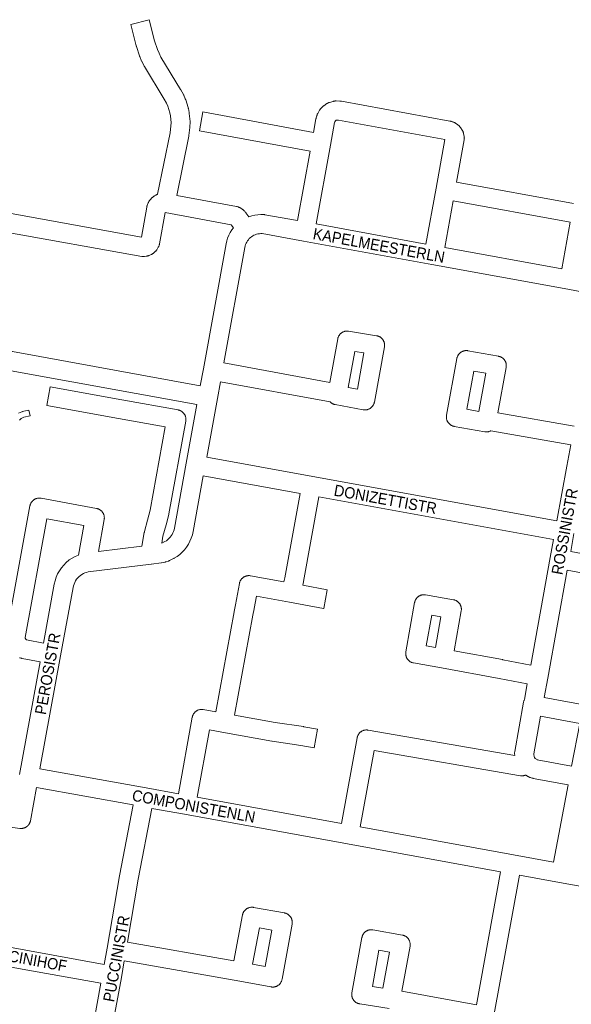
# Model space of a CAD drawing. Header units: metres. Extents: x 123819 to 142731, y 393440 to 405763.
# Tile 255 of 256: x 133225 to 133602, y 400092 to 400765. Entities that reach past the tile are written whole.
import ezdxf
from ezdxf.enums import TextEntityAlignment as Align

# ---------------------------------------------------------------- set-up
doc = ezdxf.new("R2010")
doc.units = ezdxf.units.M
doc.header["$MEASUREMENT"] = 0
for name, color, linetype, lineweight in [('gs-anno-wegen algemeen tekst', 7, 'Continuous', 0), ('gs-knt-paden', 7, 'Continuous', 0), ('gs-knt-wegen algemeen', 7, 'Continuous', 0)]:
    doc.layers.add(name, color=color, linetype=linetype, lineweight=lineweight)
doc.styles.add('Style-Arial', font='arial.ttf')

msp = doc.modelspace()

# ---------------------------------------------------------------- linework, layer by layer
at = {"layer": 'gs-knt-paden', "color": 7, "linetype": 'Continuous', "flags": 128}
msp.add_lwpolyline([(133224.15, 400495.66), (133226.4, 400496.66), (133226.49, 400496.7), (133226.57, 400496.73), (133226.66, 400496.76), (133226.75, 400496.78), (133231.32, 400497.9, -0.368216), (133231.34, 400497.89), (133232.28, 400494, -0.368219), (133232.28, 400493.99), (133227.88, 400492.92), (133226.12, 400492.13), (133224.89, 400490.92)], format="xyb", dxfattribs=at)
at = {"layer": 'gs-knt-wegen algemeen', "color": 7, "linetype": 'Continuous', "flags": 128}
for points in [[(133216.61, 400632.61), (133308.26, 400616.17), (133311.94, 400636.6), (133312, 400636.9), (133312.07, 400637.19), (133312.16, 400637.48), (133312.26, 400637.76), (133312.92, 400639.51), (133313.04, 400639.8), (133313.18, 400640.09), (133313.32, 400640.37), (133313.48, 400640.64), (133313.66, 400640.9), (133313.84, 400641.16), (133314.04, 400641.4), (133314.25, 400641.64), (133315.61, 400643.09), (133315.8, 400643.29), (133316, 400643.48), (133316.22, 400643.67), (133316.44, 400643.84), (133316.66, 400644), (133316.9, 400644.16), (133317.14, 400644.3), (133318, 400644.8), (133318.25, 400644.93), (133318.5, 400645.05), (133318.75, 400645.16), (133319.01, 400645.26), (133319.26, 400645.35), (133327.83, 400687.37), (133328.46, 400692.25), (133328.5, 400694.29), (133328.07, 400699.08), (133327.67, 400701.08), (133326.22, 400705.66), (133325.36, 400707.6), (133323.81, 400710.44), (133310.31, 400732.71), (133310.18, 400732.94), (133310.05, 400733.17), (133308.57, 400736.14), (133308.48, 400736.31), (133308.41, 400736.49), (133307.1, 400739.54), (133306.99, 400739.82), (133306.9, 400740.09), (133304.86, 400746.4), (133304.8, 400746.59), (133304.75, 400746.78), (133300.96, 400761.48, -0.35798), (133300.96, 400761.49), (133313.55, 400764.74, -0.35798), (133313.56, 400764.73), (133317.31, 400750.22), (133319.2, 400744.38), (133320.3, 400741.78), (133321.58, 400739.23), (133335.02, 400717.07), (133335.16, 400716.81), (133336.92, 400713.61), (133337.04, 400713.36), (133337.16, 400713.11), (133338.27, 400710.59), (133338.36, 400710.37), (133338.45, 400710.15), (133338.52, 400709.93), (133340.19, 400704.68), (133340.25, 400704.45), (133340.31, 400704.22), (133340.36, 400703.99), (133340.91, 400701.29), (133340.95, 400701.06), (133340.98, 400700.82), (133341.01, 400700.59), (133341.5, 400695.1), (133341.51, 400694.87), (133341.52, 400694.63), (133341.52, 400694.39), (133341.47, 400691.64), (133341.46, 400691.4), (133341.44, 400691.17), (133341.42, 400690.93), (133340.71, 400685.47), (133340.68, 400685.23), (133340.63, 400685), (133332.4, 400644.6), (133373.26, 400637.08), (133373.55, 400637.02), (133373.83, 400636.94), (133374.11, 400636.86), (133374.39, 400636.76), (133374.67, 400636.65), (133374.93, 400636.52), (133375.2, 400636.39), (133375.45, 400636.24), (133377.15, 400635.21), (133377.39, 400635.06), (133377.62, 400634.9), (133377.84, 400634.73), (133378.05, 400634.56), (133378.26, 400634.37), (133378.46, 400634.17), (133378.65, 400633.97), (133379.31, 400633.22), (133379.45, 400633.06), (133379.59, 400632.89)], [(133379.59, 400632.89), (133379.72, 400632.71), (133381.68, 400630), (133383.69, 400630.65), (133385.76, 400631.13), (133387.86, 400631.43), (133389.98, 400631.55), (133392.1, 400631.48), (133392.32, 400631.46), (133392.54, 400631.43), (133392.76, 400631.4), (133415.05, 400627.4), (133423.62, 400674.86), (133347.94, 400688.86, -0.37138), (133347.93, 400688.87), (133350.29, 400701.65, -0.371381), (133350.31, 400701.66), (133425.94, 400687.67), (133427.62, 400696.98), (133427.68, 400697.28), (133427.75, 400697.57), (133428.16, 400699.06), (133428.24, 400699.31), (133428.33, 400699.57), (133428.43, 400699.82), (133428.53, 400700.06), (133428.65, 400700.3), (133428.78, 400700.54), (133430.06, 400702.78), (133430.21, 400703.04), (133430.38, 400703.29), (133430.55, 400703.53), (133430.74, 400703.77), (133430.94, 400703.99), (133431.82, 400704.94), (133432.03, 400705.16), (133432.25, 400705.36), (133432.48, 400705.56), (133432.72, 400705.74), (133432.97, 400705.92), (133435.12, 400707.36), (133435.36, 400707.51), (133435.61, 400707.65), (133435.86, 400707.79), (133436.12, 400707.91), (133436.39, 400708.02), (133436.66, 400708.12), (133436.93, 400708.2), (133439.41, 400708.92), (133439.69, 400708.99), (133439.97, 400709.05), (133440.25, 400709.1), (133440.54, 400709.14), (133440.82, 400709.16), (133441.11, 400709.17), (133441.39, 400709.17), (133443.98, 400709.1), (133444.23, 400709.09), (133444.48, 400709.07), (133444.73, 400709.04), (133444.97, 400709), (133519.22, 400695.42), (133519.47, 400695.37), (133519.72, 400695.31), (133519.96, 400695.24), (133521.2, 400694.86), (133521.47, 400694.77), (133521.74, 400694.67), (133522, 400694.55), (133522.26, 400694.43), (133522.51, 400694.29), (133522.76, 400694.14), (133523, 400693.98), (133524.71, 400692.79), (133524.96, 400692.61), (133525.2, 400692.42), (133525.43, 400692.21), (133525.66, 400691.99), (133525.87, 400691.77), (133526.07, 400691.53), (133526.26, 400691.28), (133526.43, 400691.03), (133527.58, 400689.28), (133527.74, 400689.02), (133527.9, 400688.75), (133528.03, 400688.47), (133528.16, 400688.19), (133528.27, 400687.9), (133528.37, 400687.6), (133528.45, 400687.3), (133528.52, 400687), (133528.94, 400684.96), (133528.99, 400684.65), (133529.03, 400684.35), (133529.06, 400684.04), (133529.07, 400683.73), (133529.06, 400683.43), (133529.04, 400683.12), (133529.01, 400682.81), (133528.96, 400682.51), (133523.78, 400653.68), (133603.82, 400639.06)], [(133371.14, 400622.36), (133369.58, 400624.51), (133324.49, 400632.82), (133320.64, 400611.44), (133320.58, 400611.15), (133320.5, 400610.86), (133320.41, 400610.57), (133320.31, 400610.28), (133320.2, 400610.01), (133320.07, 400609.73), (133319.93, 400609.46), (133319.78, 400609.2), (133318.75, 400607.51), (133318.6, 400607.27), (133318.43, 400607.04), (133318.26, 400606.82), (133318.08, 400606.61), (133317.9, 400606.4), (133317.7, 400606.2), (133317.49, 400606.02), (133316.74, 400605.36), (133316.53, 400605.18), (133316.31, 400605.01), (133316.08, 400604.85), (133315.85, 400604.69), (133315.61, 400604.55), (133315.36, 400604.42), (133315.11, 400604.3), (133313.29, 400603.49), (133313.04, 400603.38), (133312.77, 400603.28), (133312.51, 400603.2), (133312.24, 400603.12), (133311.97, 400603.06), (133311.69, 400603.01), (133311.42, 400602.97), (133310.43, 400602.85), (133310.15, 400602.82), (133309.87, 400602.8), (133309.59, 400602.8), (133309.32, 400602.81), (133309.04, 400602.83), (133308.76, 400602.86), (133308.49, 400602.9), (133214.31, 400619.8, -0.37173)], [(133292.5, 400492.12), (133243.51, 400501.01, -0.371604), (133243.51, 400501.02), (133245.83, 400513.81, -0.371603), (133245.84, 400513.82), (133294.82, 400504.93)], [(133590.04, 400409.33), (133429.61, 400438.53), (133419.1, 400380.72), (133419.06, 400380.52), (133418.54, 400378.08), (133435.2, 400375.05, -0.371578), (133435.2, 400375.04), (133432.88, 400362.25, -0.371578), (133432.87, 400362.24), (133409.59, 400366.48), (133386.92, 400370.6), (133385.41, 400362.3), (133385.37, 400362.08), (133384.39, 400357.57), (133371.97, 400289.31)], [(133371.97, 400289.31), (133399.6, 400284.37), (133419.17, 400281.46), (133419.35, 400281.42), (133428.74, 400279.75, -0.371766), (133428.75, 400279.73)], [(133428.75, 400279.73), (133426.46, 400266.94, -0.371764), (133426.45, 400266.93), (133417.16, 400268.59), (133397.59, 400271.5), (133397.4, 400271.53), (133363.25, 400277.64), (133354.71, 400279.17), (133346.48, 400233.17), (133445.11, 400215.23)]]:
    msp.add_lwpolyline(points, format="xyb", dxfattribs=at)
for points in [[(133427.86, 400625.09), (133502.82, 400611.39), (133509.81, 400649.61), (133515.79, 400682.81), (133443.13, 400696.1), (133442.06, 400696.13), (133441.52, 400695.98), (133440.94, 400695.59), (133440.49, 400694.8), (133440.38, 400694.38), (133437.59, 400678.92), (133427.86, 400625.09)], [(133521.45, 400640.87), (133515.63, 400609.05), (133595.71, 400594.42), (133601.49, 400626.25), (133521.45, 400640.87)], [(133348.54, 400514.48), (133350.63, 400525.98), (133366.14, 400611.41), (133366.6, 400613.45), (133367.23, 400615.44), (133368.02, 400617.36), (133368.98, 400619.21), (133370.09, 400620.98), (133371.14, 400622.36)], [(133383.51, 400616.34), (133382.75, 400615.74), (133382.04, 400615.07), (133381.39, 400614.35), (133380.8, 400613.57), (133380.28, 400612.75), (133379.84, 400611.88), (133379.46, 400610.98), (133379.17, 400610.05), (133378.96, 400609.1), (133364.6, 400530.05), (133437, 400516.79), (133442.51, 400546.56), (133442.58, 400546.87), (133442.66, 400547.17), (133442.75, 400547.47), (133442.86, 400547.77), (133442.99, 400548.06), (133443.12, 400548.34), (133443.27, 400548.62), (133443.44, 400548.89), (133443.61, 400549.15), (133443.8, 400549.4), (133444, 400549.64), (133444.22, 400549.88), (133444.44, 400550.1), (133444.67, 400550.31), (133444.92, 400550.51), (133445.17, 400550.7), (133445.43, 400550.87), (133445.7, 400551.03), (133445.98, 400551.18), (133446.26, 400551.32), (133446.55, 400551.44), (133446.85, 400551.55), (133447.15, 400551.64), (133447.46, 400551.72), (133447.77, 400551.78), (133448.08, 400551.83), (133448.39, 400551.86), (133448.7, 400551.88), (133449.02, 400551.88), (133449.33, 400551.87), (133449.65, 400551.84), (133449.96, 400551.8), (133469.07, 400548.7), (133469.37, 400548.64), (133469.68, 400548.57), (133469.98, 400548.48), (133470.28, 400548.38), (133470.57, 400548.26), (133470.85, 400548.13), (133471.13, 400547.99), (133471.4, 400547.83), (133471.67, 400547.66), (133471.92, 400547.48), (133472.17, 400547.29), (133472.41, 400547.08), (133472.63, 400546.86), (133472.85, 400546.64), (133473.05, 400546.4), (133473.25, 400546.15), (133473.43, 400545.9), (133473.6, 400545.63), (133473.75, 400545.36), (133473.89, 400545.08), (133474.02, 400544.79), (133474.14, 400544.5), (133474.24, 400544.2), (133474.32, 400543.9), (133474.39, 400543.6), (133474.45, 400543.29), (133474.49, 400542.98), (133474.52, 400542.67), (133474.53, 400542.35), (133474.53, 400542.04), (133474.51, 400541.73), (133474.47, 400541.41), (133474.43, 400541.1), (133467.55, 400503.33), (133467.48, 400503.01), (133467.4, 400502.71), (133467.31, 400502.4), (133467.19, 400502.1), (133467.07, 400501.81), (133466.93, 400501.52), (133466.78, 400501.24), (133466.61, 400500.97), (133466.43, 400500.7), (133466.24, 400500.45), (133466.03, 400500.2), (133465.82, 400499.97), (133465.59, 400499.74), (133465.35, 400499.53), (133465.1, 400499.33), (133464.85, 400499.14), (133464.58, 400498.97), (133464.3, 400498.8), (133464.02, 400498.65), (133463.73, 400498.52), (133463.43, 400498.4), (133463.13, 400498.3), (133462.83, 400498.21), (133462.51, 400498.13), (133462.2, 400498.07), (133461.88, 400498.03), (133461.57, 400498), (133461.25, 400497.98), (133460.93, 400497.99), (133460.61, 400498.01), (133460.29, 400498.04), (133459.97, 400498.09), (133440.79, 400501.58), (133440.48, 400501.65), (133440.17, 400501.73), (133439.87, 400501.82), (133439.57, 400501.93), (133439.28, 400502.05), (133438.99, 400502.19), (133438.72, 400502.34), (133438.45, 400502.5), (133438.18, 400502.68), (133437.93, 400502.87), (133437.69, 400503.07), (133437.45, 400503.28), (133437.23, 400503.51), (133362.27, 400517.24), (133360.18, 400505.75), (133352.92, 400465.73)], [(133383.52, 400616.34), (133383.52, 400616.34), (133383.51, 400616.34)], [(133383.52, 400616.34), (133383.52, 400616.34), (133383.51, 400616.34)], [(133611.65, 400578.27), (133599.79, 400580.44), (133506.89, 400597.41), (133419.14, 400613.44), (133390.83, 400618.51), (133389.86, 400618.52), (133388.89, 400618.45), (133387.93, 400618.29), (133386.99, 400618.05), (133386.08, 400617.74), (133385.19, 400617.35), (133384.33, 400616.88), (133383.52, 400616.35), (133383.52, 400616.34)], [(133134.7, 400551.69), (133166.67, 400504.73), (133212.57, 400535.92), (133212.83, 400536.09), (133213.09, 400536.24), (133213.36, 400536.39), (133213.64, 400536.51), (133215.36, 400537.26), (133215.65, 400537.38), (133215.95, 400537.48), (133216.25, 400537.57), (133216.56, 400537.64), (133216.86, 400537.7), (133217.17, 400537.75), (133218.16, 400537.87), (133218.44, 400537.89), (133218.72, 400537.91), (133219, 400537.91), (133219.27, 400537.91), (133219.55, 400537.89), (133219.83, 400537.85), (133220.1, 400537.81), (133348.54, 400514.48)], [(133449.58, 400513.22), (133455.9, 400512.06), (133460.43, 400536.91), (133454.16, 400537.93), (133449.58, 400513.22)], [(133592.38, 400422.14), (133599.21, 400459.47), (133601.85, 400474), (133547.2, 400483.67), (133547.01, 400483.57), (133546.72, 400483.44), (133546.44, 400483.33), (133546.14, 400483.23), (133545.84, 400483.14), (133545.54, 400483.07), (133545.24, 400483.02), (133544.93, 400482.98), (133544.62, 400482.95), (133544.31, 400482.94), (133544, 400482.94), (133543.69, 400482.96), (133543.38, 400482.99), (133543.08, 400483.04), (133522.13, 400486.74), (133521.83, 400486.81), (133521.53, 400486.88), (133521.23, 400486.97), (133520.94, 400487.08), (133520.65, 400487.19), (133520.37, 400487.33), (133520.09, 400487.47), (133519.82, 400487.63), (133519.56, 400487.8), (133519.31, 400487.98), (133519.07, 400488.18), (133518.84, 400488.38), (133518.61, 400488.6), (133518.4, 400488.83), (133518.2, 400489.07), (133518.01, 400489.31), (133518.01, 400489.31), (133518.01, 400489.32), (133517.83, 400489.57), (133517.67, 400489.83), (133517.52, 400490.1), (133517.38, 400490.38), (133517.25, 400490.67), (133517.14, 400490.96), (133517.04, 400491.25), (133516.96, 400491.55), (133516.89, 400491.85), (133516.83, 400492.16), (133516.79, 400492.47), (133516.77, 400492.78), (133516.76, 400493.09), (133516.76, 400493.4), (133516.78, 400493.71), (133516.82, 400494.02), (133516.86, 400494.33), (133523.98, 400533.2), (133524.04, 400533.51), (133524.12, 400533.82), (133524.22, 400534.12), (133524.33, 400534.42), (133524.45, 400534.72), (133524.59, 400535), (133524.75, 400535.28), (133524.91, 400535.56), (133525.09, 400535.82), (133525.29, 400536.08), (133525.49, 400536.32), (133525.71, 400536.56), (133525.94, 400536.78), (133526.17, 400536.99), (133526.42, 400537.19), (133526.68, 400537.38), (133526.95, 400537.56), (133527.22, 400537.72), (133527.51, 400537.87), (133527.8, 400538), (133528.09, 400538.12), (133528.39, 400538.22), (133528.7, 400538.31), (133529.01, 400538.39), (133529.32, 400538.45), (133529.64, 400538.49), (133529.96, 400538.52), (133530.28, 400538.53), (133530.6, 400538.53), (133530.92, 400538.51), (133531.23, 400538.48), (133531.55, 400538.43), (133552.44, 400534.62), (133552.75, 400534.56), (133553.06, 400534.48), (133553.37, 400534.38), (133553.67, 400534.27), (133553.96, 400534.15), (133554.25, 400534.01), (133554.53, 400533.85), (133554.8, 400533.69), (133555.06, 400533.51), (133555.32, 400533.31), (133555.56, 400533.11), (133555.8, 400532.89), (133556.02, 400532.67), (133556.24, 400532.43), (133556.44, 400532.18), (133556.63, 400531.92), (133556.8, 400531.65), (133556.96, 400531.38), (133557.11, 400531.09), (133557.24, 400530.8), (133557.36, 400530.51), (133557.47, 400530.21), (133557.56, 400529.9), (133557.63, 400529.59), (133557.69, 400529.28), (133557.74, 400528.96), (133557.77, 400528.64), (133557.78, 400528.32), (133557.78, 400528), (133557.76, 400527.68), (133557.73, 400527.37), (133557.68, 400527.05), (133552.02, 400496.03), (133604.18, 400486.81)], [(133346.21, 400501.67), (133219.26, 400524.73)], [(133543.7, 400522.98), (133535.61, 400524.45), (133530.85, 400498.42), (133538.96, 400496.99), (133543.7, 400522.98)], [(133294.82, 400504.93), (133294.82, 400504.93), (133294.83, 400504.93)], [(133294.82, 400504.93), (133294.82, 400504.93), (133294.83, 400504.93)], [(133294.83, 400504.93), (133333.33, 400497.95), (133333.63, 400497.89), (133333.93, 400497.81), (133334.23, 400497.72), (133334.52, 400497.61), (133334.81, 400497.49), (133335.09, 400497.36), (133335.36, 400497.22), (133335.63, 400497.06), (133335.88, 400496.89), (133336.13, 400496.7), (133336.38, 400496.51), (133336.61, 400496.3), (133336.83, 400496.09), (133337.04, 400495.86), (133337.24, 400495.62), (133337.43, 400495.38), (133337.6, 400495.12), (133337.77, 400494.86), (133337.92, 400494.59), (133338.06, 400494.31), (133338.18, 400494.03), (133338.29, 400493.74), (133338.39, 400493.44), (133338.48, 400493.14), (133338.54, 400492.84), (133338.6, 400492.54), (133338.64, 400492.23), (133338.66, 400491.92), (133338.67, 400491.61), (133338.67, 400491.3), (133338.65, 400490.99), (133338.62, 400490.68), (133338.57, 400490.38), (133326.99, 400426.93), (133326.95, 400426.72), (133326.9, 400426.51), (133325.13, 400419.46), (133325.1, 400419.33), (133322.98, 400411.61), (133322.17, 400406.88), (133322.28, 400406.91), (133324.37, 400407.93), (133325.34, 400408.57), (133326.25, 400409.28), (133327.09, 400410.08), (133327.87, 400410.93), (133328.57, 400411.86), (133329.2, 400412.83), (133329.73, 400413.86), (133330.18, 400414.93), (133330.54, 400416.03), (133330.8, 400417.16), (133338.95, 400461.66), (133346.21, 400501.67)], [(133215.96, 400344.66), (133232.02, 400432.38), (133232.08, 400432.68), (133232.16, 400432.98), (133232.25, 400433.28), (133232.36, 400433.57), (133232.48, 400433.86), (133232.61, 400434.14), (133232.76, 400434.41), (133232.91, 400434.68), (133233.09, 400434.93), (133233.27, 400435.18), (133233.46, 400435.43), (133233.67, 400435.66), (133233.89, 400435.88), (133234.12, 400436.09), (133234.35, 400436.29), (133234.6, 400436.48), (133234.86, 400436.65), (133235.12, 400436.82), (133235.39, 400436.97), (133235.67, 400437.1), (133235.95, 400437.23), (133236.24, 400437.34), (133236.54, 400437.44), (133236.83, 400437.52), (133237.14, 400437.59), (133237.44, 400437.64), (133237.75, 400437.68), (133238.06, 400437.71), (133238.37, 400437.72), (133238.68, 400437.71), (133238.99, 400437.69), (133239.3, 400437.66), (133239.6, 400437.61), (133277.58, 400430.61), (133277.89, 400430.54), (133278.2, 400430.46), (133278.5, 400430.36), (133278.8, 400430.25), (133279.09, 400430.13), (133279.38, 400429.99), (133279.66, 400429.83), (133279.93, 400429.67), (133280.2, 400429.49), (133280.45, 400429.29), (133280.7, 400429.09), (133280.93, 400428.87), (133281.15, 400428.65), (133281.37, 400428.41), (133281.57, 400428.16), (133281.75, 400427.9), (133281.93, 400427.63), (133282.09, 400427.36), (133282.24, 400427.07), (133282.37, 400426.78), (133282.49, 400426.49), (133282.6, 400426.19), (133282.69, 400425.88), (133282.76, 400425.57), (133282.82, 400425.26), (133282.86, 400424.94), (133282.89, 400424.62), (133282.9, 400424.3), (133282.9, 400423.98), (133282.88, 400423.67), (133282.85, 400423.35), (133282.8, 400423.03), (133278.82, 400401.22), (133308.62, 400404.93), (133310.2, 400414.13), (133310.27, 400414.44), (133310.34, 400414.75), (133312.52, 400422.7), (133314.22, 400429.47), (133324.59, 400486.3), (133292.5, 400492.12)], [(133292.51, 400492.13), (133292.5, 400492.12)], [(133292.5, 400492.12), (133292.5, 400492.12), (133292.5, 400492.12)], [(133292.5, 400492.12), (133292.5, 400492.12), (133292.5, 400492.12)], [(133352.92, 400465.73), (133425.54, 400452.51)], [(133350.58, 400452.92), (133343.61, 400414.8), (133343.6, 400414.77), (133343.08, 400412.53), (133342.37, 400410.34), (133341.47, 400408.22), (133340.39, 400406.19), (133339.15, 400404.25), (133337.74, 400402.43), (133336.18, 400400.74), (133334.48, 400399.19), (133332.65, 400397.79), (133330.71, 400396.55), (133330.5, 400396.44), (133330.3, 400396.34), (133327.57, 400395.01), (133327.29, 400394.88), (133327.01, 400394.77), (133326.72, 400394.67), (133325.08, 400394.14), (133324.81, 400394.05), (133324.53, 400393.98), (133324.25, 400393.93), (133322.1, 400393.53), (133321.93, 400393.51), (133321.77, 400393.48), (133315.06, 400392.61), (133315.03, 400392.61), (133271.9, 400387.23), (133270.77, 400386.93), (133269.66, 400386.54), (133268.58, 400386.07), (133267.55, 400385.51), (133266.56, 400384.87), (133265.61, 400384.05), (133264.74, 400383.15), (133263.95, 400382.17), (133263.25, 400381.13), (133262.65, 400380.03), (133262.16, 400378.87), (133261.76, 400377.68), (133261.48, 400376.46), (133252.97, 400329.83), (133238.9, 400252.71)], [(133359.16, 400291.6), (133371.6, 400360.01), (133371.64, 400360.23), (133372.62, 400364.74), (133375.28, 400379.33), (133375.34, 400379.64), (133375.42, 400379.94), (133375.51, 400380.23), (133375.61, 400380.52), (133375.73, 400380.81), (133375.86, 400381.09), (133376.01, 400381.36), (133376.17, 400381.63), (133376.34, 400381.89), (133376.52, 400382.14), (133376.72, 400382.38), (133376.92, 400382.61), (133377.14, 400382.83), (133377.37, 400383.04), (133377.6, 400383.24), (133377.85, 400383.43), (133378.1, 400383.61), (133378.37, 400383.77), (133378.64, 400383.92), (133378.91, 400384.06), (133379.2, 400384.19), (133379.49, 400384.3), (133379.78, 400384.4), (133380.08, 400384.48), (133380.38, 400384.55), (133380.69, 400384.6), (133380.99, 400384.64), (133381.3, 400384.67), (133381.61, 400384.68), (133381.92, 400384.67), (133382.23, 400384.66), (133382.54, 400384.62), (133382.85, 400384.57), (133405.72, 400380.41), (133406.31, 400383.15), (133416.8, 400440.86), (133350.58, 400452.92)], [(133425.54, 400452.51), (133592.38, 400422.14)], [(133268.82, 400418.98), (133243.65, 400423.62), (133228.8, 400342.5), (133228.79, 400342.34), (133228.8, 400342.18), (133228.82, 400342.02), (133228.85, 400341.86), (133228.9, 400341.7), (133228.96, 400341.55), (133229.04, 400341.41), (133229.12, 400341.27), (133229.22, 400341.14), (133229.33, 400341.02), (133229.45, 400340.91), (133229.58, 400340.81), (133229.71, 400340.72), (133241.34, 400338.58), (133248.67, 400378.8), (133248.68, 400378.81), (133249.23, 400381.21), (133250, 400383.54), (133250.98, 400385.8), (133252.17, 400387.95), (133253.54, 400389.99), (133255.09, 400391.9), (133256.82, 400393.65), (133258.69, 400395.24), (133258.88, 400395.38), (133260.87, 400396.68), (133262.96, 400397.81), (133265.13, 400398.75), (133268.82, 400418.98)], [(133570.17, 400299.94), (133572.11, 400310.6), (133552.83, 400314.45), (133513.4, 400321.59), (133494.36, 400324.97), (133494.06, 400325.03), (133493.76, 400325.1), (133493.46, 400325.19), (133493.17, 400325.3), (133492.89, 400325.41), (133492.6, 400325.55), (133492.33, 400325.69), (133492.06, 400325.85), (133491.8, 400326.02), (133491.55, 400326.2), (133491.31, 400326.39), (133491.08, 400326.6), (133490.86, 400326.81), (133490.65, 400327.04), (133490.44, 400327.27), (133490.25, 400327.52), (133490.08, 400327.77), (133489.91, 400328.04), (133489.76, 400328.31), (133489.62, 400328.58), (133489.49, 400328.87), (133489.38, 400329.15), (133489.28, 400329.45), (133489.2, 400329.75), (133489.13, 400330.05), (133489.07, 400330.35), (133489.03, 400330.66), (133489, 400330.97), (133488.99, 400331.28), (133488.99, 400331.59), (133489.01, 400331.9), (133489.04, 400332.2), (133489.09, 400332.51), (133495.07, 400366.27), (133495.13, 400366.58), (133495.21, 400366.89), (133495.3, 400367.2), (133495.41, 400367.5), (133495.54, 400367.79), (133495.67, 400368.08), (133495.82, 400368.36), (133495.99, 400368.64), (133496.17, 400368.9), (133496.36, 400369.16), (133496.56, 400369.4), (133496.78, 400369.64), (133497.01, 400369.87), (133497.24, 400370.08), (133497.49, 400370.28), (133497.75, 400370.47), (133498.01, 400370.65), (133498.29, 400370.81), (133498.57, 400370.96), (133498.86, 400371.1), (133499.16, 400371.22), (133499.46, 400371.32), (133499.76, 400371.42), (133500.07, 400371.49), (133500.39, 400371.55), (133500.7, 400371.6), (133501.02, 400371.63), (133501.34, 400371.64), (133501.66, 400371.64), (133501.98, 400371.63), (133502.3, 400371.59), (133502.61, 400371.55), (133521.67, 400368.17), (133521.97, 400368.11), (133522.27, 400368.04), (133522.57, 400367.95), (133522.86, 400367.84), (133523.15, 400367.72), (133523.43, 400367.59), (133523.7, 400367.45), (133523.97, 400367.29), (133524.23, 400367.12), (133524.48, 400366.94), (133524.72, 400366.75), (133524.95, 400366.54), (133525.17, 400366.33), (133525.39, 400366.1), (133525.59, 400365.86), (133525.78, 400365.62), (133525.95, 400365.36), (133526.12, 400365.1), (133526.27, 400364.83), (133526.41, 400364.56), (133526.54, 400364.27), (133526.65, 400363.98), (133526.75, 400363.69), (133526.83, 400363.39), (133526.9, 400363.09), (133526.96, 400362.79), (133527, 400362.48), (133527.03, 400362.17), (133527.04, 400361.86), (133527.04, 400361.55), (133527.02, 400361.24), (133526.99, 400360.93), (133526.94, 400360.63), (133522.09, 400333.25), (133555.21, 400327.25), (133555.32, 400327.23), (133574.44, 400323.42), (133587.82, 400397.09), (133590.04, 400409.33)], [(133604.02, 400413.4), (133601.79, 400401.13), (133661.27, 400389.97)], [(133653.85, 400378.11), (133599.46, 400388.32), (133586.06, 400314.57), (133583.68, 400301.43)], [(133512.98, 400356.49), (133506.75, 400357.59), (133503.05, 400336.65), (133509.27, 400335.55), (133512.98, 400356.49)], [(133224.93, 400248.65), (133239, 400325.78), (133226.82, 400328.02), (133226.51, 400328.08), (133226.21, 400328.16), (133225.91, 400328.25), (133225.24, 400328.48), (133224.98, 400328.57)], [(133445.11, 400215.23), (133455.75, 400273.83), (133455.82, 400274.14), (133455.9, 400274.45), (133455.99, 400274.75), (133456.1, 400275.05), (133456.22, 400275.34), (133456.36, 400275.63), (133456.51, 400275.91), (133456.68, 400276.18), (133456.85, 400276.44), (133457.05, 400276.7), (133457.25, 400276.94), (133457.46, 400277.18), (133457.69, 400277.4), (133457.92, 400277.61), (133458.17, 400277.81), (133458.43, 400278), (133458.69, 400278.18), (133458.96, 400278.34), (133459.25, 400278.49), (133459.53, 400278.62), (133459.83, 400278.74), (133460.13, 400278.85), (133460.43, 400278.94), (133460.74, 400279.02), (133461.05, 400279.08), (133461.36, 400279.13), (133461.68, 400279.16), (133462, 400279.17), (133462.32, 400279.17), (133462.63, 400279.16), (133462.95, 400279.13), (133463.26, 400279.08), (133563.5, 400261.78), (133563.44, 400263), (133563.44, 400263.29), (133563.44, 400263.59), (133563.46, 400263.88), (133563.49, 400264.17), (133563.54, 400264.46), (133569.57, 400298.15), (133569.63, 400298.46), (133569.71, 400298.76), (133569.81, 400299.06), (133569.91, 400299.36), (133570.03, 400299.65), (133570.17, 400299.93), (133570.17, 400299.94)], [(133583.68, 400301.43), (133616.82, 400295.28), (133715.76, 400277.04), (133716.53, 400277.01), (133717.18, 400277.06), (133719.2, 400277.61), (133719.78, 400277.89), (133720.33, 400278.24), (133721.84, 400279.66), (133722.17, 400280.1), (133722.52, 400280.6)], [(133238.9, 400252.71), (133311.42, 400239.54), (133333.67, 400235.5), (133343.04, 400287.87), (133343.1, 400288.17), (133343.17, 400288.47), (133343.27, 400288.77), (133343.37, 400289.06), (133343.49, 400289.35), (133343.62, 400289.63), (133343.76, 400289.9), (133343.92, 400290.17), (133344.09, 400290.43), (133344.27, 400290.68), (133344.47, 400290.92), (133344.67, 400291.15), (133344.89, 400291.37), (133345.12, 400291.58), (133345.35, 400291.78), (133345.6, 400291.97), (133345.85, 400292.15), (133346.11, 400292.32), (133346.38, 400292.47), (133346.66, 400292.61), (133346.94, 400292.73), (133347.23, 400292.84), (133347.53, 400292.94), (133347.83, 400293.03), (133348.13, 400293.1), (133348.43, 400293.15), (133348.74, 400293.19), (133349.05, 400293.22), (133349.36, 400293.23), (133349.67, 400293.23), (133349.98, 400293.21), (133350.29, 400293.18), (133350.59, 400293.13), (133359.16, 400291.6)], [(133576.51, 400262.39), (133576.83, 400260.93), (133576.99, 400260.46), (133577.46, 400259.76), (133577.52, 400259.72), (133578.79, 400258.88), (133578.86, 400258.86), (133602.43, 400254.51), (133608.01, 400283.67), (133581.1, 400288.67), (133576.49, 400262.9), (133576.51, 400262.4), (133576.51, 400262.4), (133576.51, 400262.39)], [(133590.13, 400188.91), (133593.7, 400207.98), (133600.01, 400241.72), (133576.22, 400246.1), (133575.94, 400246.16), (133575.67, 400246.23), (133574.66, 400246.51), (133574.4, 400246.59), (133574.14, 400246.67), (133573.89, 400246.77), (133573.64, 400246.88), (133573.01, 400247.18), (133572.79, 400247.28), (133572.57, 400247.4), (133572.36, 400247.52), (133572.16, 400247.65), (133571.1, 400248.35), (133571.03, 400248.32), (133570.74, 400248.21), (133570.45, 400248.11), (133570.15, 400248.02), (133569.85, 400247.95), (133569.54, 400247.89), (133569.23, 400247.85), (133568.92, 400247.82), (133568.61, 400247.8), (133568.3, 400247.81), (133567.99, 400247.82), (133567.68, 400247.85), (133567.37, 400247.9), (133467.41, 400265.15), (133457.92, 400212.9)], [(133302.62, 400227.91), (133236.56, 400239.91), (133232.37, 400217.16), (133232.31, 400216.84), (133232.31, 400216.84), (133232.27, 400216.69), (133232.23, 400216.53), (133232.23, 400216.53), (133232.18, 400216.38), (133232.13, 400216.23), (133232.13, 400216.22), (133232.08, 400216.08), (133232.02, 400215.93), (133232.02, 400215.93), (133231.96, 400215.78), (133231.9, 400215.63), (133231.89, 400215.63), (133231.83, 400215.49), (133231.76, 400215.35), (133231.76, 400215.34), (133231.68, 400215.21), (133231.6, 400215.07), (133231.6, 400215.06), (133231.52, 400214.93), (133231.44, 400214.79), (133231.43, 400214.79), (133231.35, 400214.66), (133231.26, 400214.53), (133231.25, 400214.53), (133231.16, 400214.4), (133231.06, 400214.28), (133231.06, 400214.27), (133230.96, 400214.15), (133230.86, 400214.03), (133230.86, 400214.03), (133230.75, 400213.91), (133230.64, 400213.8), (133230.64, 400213.79), (133230.53, 400213.68), (133230.41, 400213.57), (133230.41, 400213.57), (133230.29, 400213.47), (133230.17, 400213.36), (133230.17, 400213.36), (133230.05, 400213.26), (133229.93, 400213.16), (133229.92, 400213.16), (133229.79, 400213.07), (133229.67, 400212.97), (133229.66, 400212.97), (133229.53, 400212.88), (133229.4, 400212.8), (133229.4, 400212.8), (133229.26, 400212.72), (133229.12, 400212.64), (133229.12, 400212.64), (133228.98, 400212.56), (133228.84, 400212.49), (133228.84, 400212.49), (133228.69, 400212.42), (133228.55, 400212.36), (133228.55, 400212.35), (133228.4, 400212.29), (133228.25, 400212.24), (133228.25, 400212.23), (133228.1, 400212.18), (133227.95, 400212.13), (133227.95, 400212.13), (133227.8, 400212.09), (133227.65, 400212.04), (133227.64, 400212.04), (133227.49, 400212), (133227.33, 400211.97), (133227.33, 400211.97), (133227.18, 400211.94), (133227.02, 400211.91), (133227.02, 400211.91), (133226.86, 400211.89), (133226.7, 400211.86), (133226.7, 400211.86), (133226.54, 400211.85), (133226.39, 400211.84), (133226.38, 400211.84), (133226.22, 400211.83), (133226.07, 400211.82), (133226.06, 400211.82), (133225.9, 400211.83), (133225.75, 400211.83), (133225.74, 400211.83), (133225.59, 400211.84), (133225.43, 400211.85), (133225.42, 400211.85), (133225.27, 400211.86), (133225.11, 400211.88)], [(133282.89, 400118.79), (133284.89, 400129.91), (133293.29, 400179.39), (133293.31, 400179.53), (133302.62, 400227.91)], [(133315.43, 400225.58), (133306.11, 400177.14), (133298.81, 400134.08)], [(133553.89, 400182.21), (133449.19, 400201.25), (133337.76, 400221.52), (133315.43, 400225.58)], [(133225.1, 400211.88), (133217.21, 400212.94)], [(133457.92, 400212.9), (133562.61, 400193.86), (133590.13, 400188.91)], [(133225.11, 400211.88), (133225.11, 400211.88), (133225.1, 400211.88)], [(133225.11, 400211.88), (133225.11, 400211.88), (133225.1, 400211.88)], [(133477.59, 400088.85), (133457.57, 400091.95), (133457.26, 400092.01), (133456.95, 400092.08), (133456.65, 400092.16), (133456.35, 400092.26), (133456.06, 400092.38), (133455.77, 400092.51), (133455.49, 400092.65), (133455.21, 400092.8), (133454.95, 400092.97), (133454.69, 400093.15), (133454.44, 400093.35), (133454.2, 400093.55), (133453.97, 400093.77), (133453.76, 400094), (133453.55, 400094.24), (133453.35, 400094.48), (133453.17, 400094.74), (133453, 400095.01), (133452.85, 400095.28), (133452.7, 400095.56), (133452.57, 400095.85), (133452.46, 400096.14), (133452.35, 400096.44), (133452.27, 400096.74), (133452.2, 400097.05), (133452.14, 400097.36), (133452.1, 400097.67), (133452.07, 400097.98), (133452.06, 400098.3), (133452.06, 400098.61), (133452.08, 400098.93), (133452.11, 400099.24), (133452.16, 400099.55), (133459.03, 400137.29), (133459.09, 400137.6), (133459.17, 400137.91), (133459.27, 400138.22), (133459.38, 400138.52), (133459.5, 400138.81), (133459.64, 400139.1), (133459.79, 400139.38), (133459.96, 400139.65), (133460.14, 400139.91), (133460.33, 400140.17), (133460.53, 400140.41), (133460.75, 400140.65), (133460.98, 400140.87), (133461.22, 400141.08), (133461.46, 400141.29), (133461.72, 400141.47), (133461.99, 400141.65), (133462.26, 400141.81), (133462.55, 400141.96), (133462.83, 400142.09), (133463.13, 400142.21), (133463.43, 400142.32), (133463.74, 400142.41), (133464.05, 400142.49), (133464.36, 400142.55), (133464.68, 400142.59), (133464.99, 400142.62), (133465.31, 400142.63), (133465.63, 400142.63), (133465.95, 400142.61), (133466.27, 400142.58), (133466.58, 400142.53), (133486.67, 400138.93), (133486.97, 400138.87), (133487.27, 400138.79), (133487.57, 400138.7), (133487.86, 400138.6), (133488.15, 400138.48), (133488.43, 400138.34), (133488.7, 400138.2), (133488.97, 400138.04), (133489.23, 400137.87), (133489.48, 400137.69), (133489.72, 400137.49), (133489.96, 400137.28), (133490.18, 400137.07), (133490.39, 400136.84), (133490.59, 400136.6), (133490.78, 400136.35), (133490.96, 400136.1), (133491.12, 400135.84), (133491.27, 400135.56), (133491.41, 400135.29), (133491.54, 400135), (133491.65, 400134.71), (133491.75, 400134.42), (133491.83, 400134.12), (133491.9, 400133.81), (133491.95, 400133.51), (133491.99, 400133.2), (133492.02, 400132.89), (133492.03, 400132.58), (133492.02, 400132.27), (133492, 400131.96), (133491.97, 400131.65), (133491.92, 400131.34), (133486.25, 400100.52), (133537.43, 400091.32), (133553.89, 400182.21)], [(133566.7, 400179.89), (133549.09, 400082.6), (133549.08, 400082.59), (133537.61, 400019.88)], [(133763.27, 400141.32), (133694.23, 400156.15), (133646.23, 400165.55), (133594.18, 400174.96), (133566.7, 400179.89)], [(133298.81, 400134.08), (133371.41, 400121.34), (133377.35, 400152.7), (133377.42, 400153.01), (133377.5, 400153.32), (133377.6, 400153.62), (133377.71, 400153.92), (133377.84, 400154.21), (133377.98, 400154.49), (133378.13, 400154.77), (133378.3, 400155.04), (133378.48, 400155.3), (133378.67, 400155.56), (133378.87, 400155.8), (133379.09, 400156.03), (133379.32, 400156.25), (133379.56, 400156.46), (133379.8, 400156.66), (133380.06, 400156.85), (133380.33, 400157.02), (133380.6, 400157.18), (133380.88, 400157.33), (133381.17, 400157.46), (133381.47, 400157.58), (133381.77, 400157.69), (133382.07, 400157.78), (133382.38, 400157.85), (133382.69, 400157.91), (133383.01, 400157.95), (133383.33, 400157.98), (133383.64, 400157.99), (133383.96, 400157.99), (133384.28, 400157.97), (133384.6, 400157.94), (133384.91, 400157.89), (133406.07, 400154.06), (133406.37, 400154), (133406.67, 400153.92), (133406.97, 400153.83), (133407.26, 400153.72), (133407.54, 400153.6), (133407.82, 400153.47), (133408.1, 400153.33), (133408.36, 400153.17), (133408.62, 400153), (133408.87, 400152.81), (133409.11, 400152.62), (133409.35, 400152.41), (133409.57, 400152.2), (133409.78, 400151.97), (133409.98, 400151.73), (133410.17, 400151.49), (133410.34, 400151.23), (133410.51, 400150.97), (133410.66, 400150.7), (133410.8, 400150.42), (133410.92, 400150.14), (133411.03, 400149.85), (133411.13, 400149.55), (133411.22, 400149.25), (133411.28, 400148.95), (133411.34, 400148.65), (133411.38, 400148.34), (133411.4, 400148.03), (133411.41, 400147.72), (133411.41, 400147.41), (133411.39, 400147.1), (133411.36, 400146.79), (133411.31, 400146.49), (133411.31, 400146.49), (133411.31, 400146.48)], [(133411.31, 400146.48), (133404.43, 400108.75), (133404.37, 400108.44), (133404.29, 400108.14), (133404.2, 400107.85), (133404.1, 400107.56), (133403.98, 400107.27), (133403.85, 400106.99), (133403.7, 400106.72), (133403.54, 400106.45), (133403.37, 400106.19), (133403.19, 400105.94), (133402.99, 400105.7), (133402.79, 400105.47), (133402.57, 400105.25), (133402.34, 400105.04), (133402.11, 400104.84), (133401.86, 400104.65), (133401.6, 400104.47), (133401.34, 400104.31), (133401.07, 400104.16), (133400.79, 400104.02), (133400.51, 400103.89), (133400.22, 400103.78), (133399.93, 400103.69), (133399.63, 400103.6), (133399.33, 400103.53), (133399.02, 400103.48), (133398.71, 400103.44), (133398.41, 400103.41), (133398.1, 400103.4), (133397.79, 400103.41), (133397.48, 400103.43), (133397.17, 400103.46), (133396.86, 400103.51), (133375.46, 400107.41), (133296.57, 400121.26)], [(133388.94, 400143.93), (133384.23, 400119.05), (133392.79, 400117.49), (133397.33, 400142.41), (133388.94, 400143.93)], [(133180.28, 400137.55), (133229.13, 400128.54), (133282.89, 400118.79)], [(133280.58, 400105.98), (133226.8, 400115.73), (133226.78, 400115.73), (133177.22, 400124.87)], [(133477.93, 400127.27), (133470.68, 400128.57), (133466.17, 400103.79), (133473.4, 400102.67), (133477.93, 400127.27)], [(133296.57, 400121.26), (133294.55, 400110.06), (133287.44, 400070.98)], [(133273.47, 400066.91), (133280.58, 400105.98)]]:
    msp.add_lwpolyline(points, dxfattribs=at)

# ---------------------------------------------------------------- texts
at = {"layer": 'gs-anno-wegen algemeen tekst', "color": 7, "style": 'Style-Arial', "width": 0.909091}
for s, rotation, p in [('KAPELMEESTERLN', 349.64564, (133470.67, 400610.43)), ('DONIZETTISTR', 349.68342, (133475.11, 400436.87)), ('ROSSINISTR', 79.70372, (133597.67, 400414.9)), ('PEROSISTR', 79.67362, (133244.15, 400317.65)), ('COMPONISTENLN', 349.71811, (133344.05, 400227.05)), ('PUCCINISTR', 79.67423, (133291.11, 400122.84)), ('PUCCINIHOF', 349.65262, (133227.29, 400123.12))]:
    msp.add_text(s, height=7.7, rotation=rotation, dxfattribs=at).set_placement(p, align=Align.MIDDLE_CENTER)

doc.saveas('drawing.dxf')
